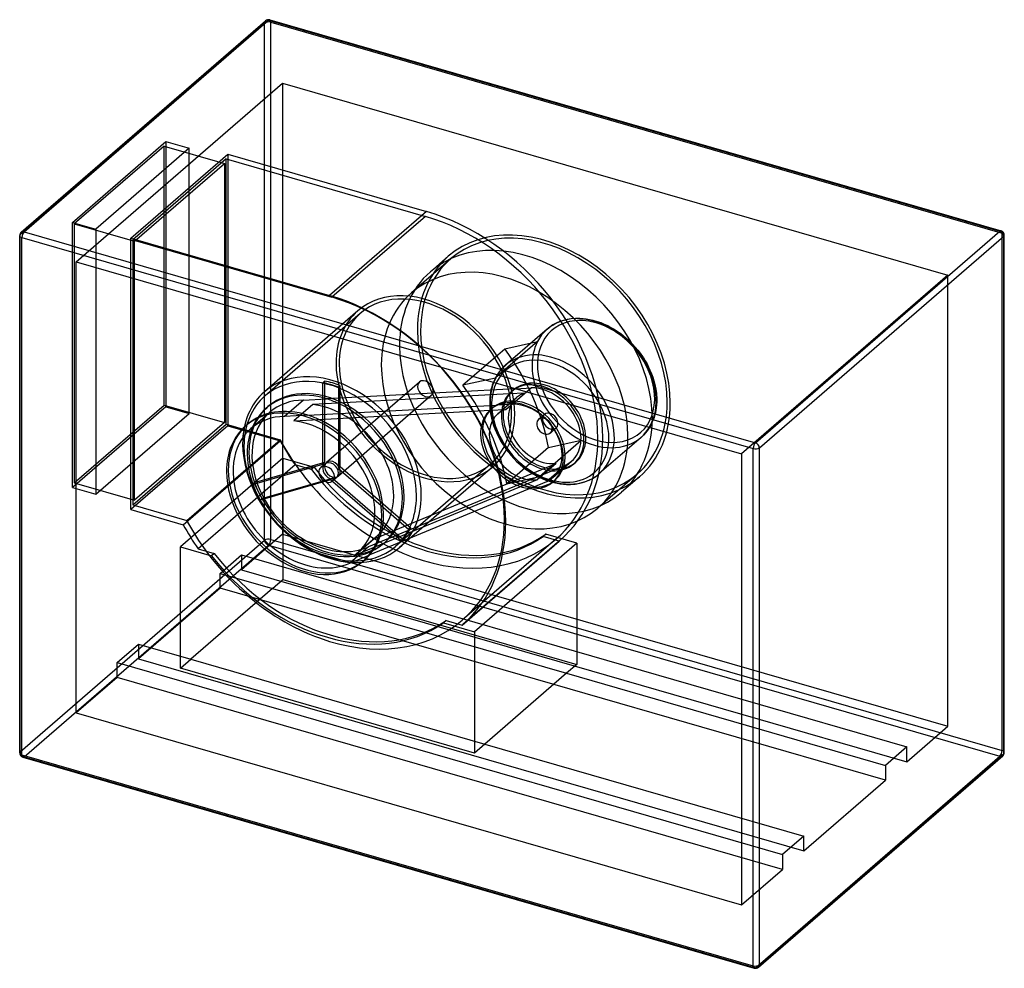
# Model space of a CAD drawing. Header units: millimetres. Extents: x -548 to 548, y -528 to 528.
import ezdxf

# ---------------------------------------------------------------- set-up
doc = ezdxf.new("R2010")
doc.units = ezdxf.units.MM
doc.layers.add('HIDDEN', color=7, linetype='Continuous')
doc.layers.add('THICK', color=7, linetype='Continuous')

msp = doc.modelspace()

# ---------------------------------------------------------------- linework, layer by layer
at = {"layer": 'HIDDEN'}
for p, q in [((-547.4, 288.9), (-275.4, 524.5)), ((-275.4, -51.4), (-275.4, 524.5)), ((-268.5, 525.4), (545.5, 290.4)), ((-268.5, -50.5), (-268.5, 525.4)), ((-485, 258.6), (-255.5, 457.4)), ((-255.5, 457.4), (-255.5, -44.9)), ((-255.5, 457.4), (485, 243.6)), ((-489.3, 302.5), (-385.3, 392.6)), ((-387.3, 387.4), (-487.3, 300.8)), ((-359.4, 385.1), (-463.4, 295)), ((-387.3, 387.4), (-320.2, 368)), ((-387.3, 99), (-387.3, 387.4)), ((-385.3, 392.6), (-359.4, 385.1)), ((-385.3, 392.6), (-385.3, 97.2)), ((-359.4, 89.7), (-359.4, 385.1)), ((-424.2, 284.8), (-316.2, 378.4)), ((-318.2, 373.2), (-422.2, 283.1)), ((-318.2, 373.2), (-96.4, 309.1)), ((-318.2, 77.9), (-318.2, 373.2)), ((-316.2, 378.4), (-316.2, 76.1)), ((-316.2, 378.4), (-95.3, 314.6)), ((-420.2, 281.4), (-320.2, 368)), ((-320.2, 368), (-320.2, 79.6)), ((-95.3, 314.6), (-203.3, 221.1)), ((-95.3, 314.6), (-203.3, 221.1)), ((-96.4, 309.1), (-200.4, 219.1)), ((-95.3, 314.6), (-95.3, 314.6)), ((-489.3, 7.2), (-489.3, 302.5)), ((-489.3, 302.5), (-463.4, 295)), ((-487.3, 300.8), (-420.2, 281.4)), ((-487.3, 300.8), (-487.3, 12.4)), ((-547.4, -287), (-547.4, 288.9)), ((-463.4, 295), (-463.4, -0.3)), ((545.5, -285.5), (545.5, 290.4)), ((-424.2, -17.4), (-424.2, 284.8)), ((-424.2, 284.8), (-203.3, 221.1)), ((-422.2, 283.1), (-200.4, 219.1)), ((-422.2, 283.1), (-422.2, -12.2)), ((-420.2, -7), (-420.2, 281.4)), ((-70.9, 264.9), (-90.9, 247.5)), ((-485, -243.6), (-485, 258.6)), ((-485, 258.6), (255.5, 44.9)), ((-68.2, 261.8), (-112, 223.9)), ((485, 243.6), (255.5, 44.9)), ((485, -258.6), (485, 243.6)), ((-203.3, 221.1), (-203.3, 221.1)), ((-171.6, 204), (-275.6, 113.9)), ((-168.9, 201), (-274.9, 109.2)), ((41.2, 185.3), (43.2, 186.8)), ((43.2, 186.8), (45.4, 188.2)), ((45.4, 188.2), (47.6, 189.5)), ((47.6, 189.5), (50, 190.7)), ((50, 190.7), (52.6, 191.8)), ((52.6, 191.8), (55.2, 192.8)), ((55.2, 192.8), (57.9, 193.7)), ((57.9, 193.7), (60.8, 194.4)), ((60.8, 194.4), (65.9, 195.3)), ((65.9, 195.3), (71.2, 195.7)), ((71.2, 195.7), (75.6, 195.7)), ((75.6, 195.7), (79.1, 195.5)), ((79.1, 195.5), (82.6, 195.1)), ((82.6, 195.1), (86.2, 194.4)), ((86.2, 194.4), (89.8, 193.6)), ((89.8, 193.6), (91.1, 193.3)), ((91.1, 193.3), (94.9, 192.2)), ((94.9, 192.2), (98.8, 190.9)), ((98.8, 190.9), (102.6, 189.3)), ((102.6, 189.3), (106.5, 187.5)), ((106.5, 187.5), (110.2, 185.6)), ((39.2, 183.7), (-7.4, 143.4)), ((39.2, 183.7), (41.2, 185.3)), ((110.2, 185.6), (113.9, 183.4)), ((113.9, 183.4), (117.5, 181.1)), ((117.5, 181.1), (121.1, 178.6)), ((121.1, 178.6), (124.1, 176.2)), ((124.1, 176.2), (127.1, 173.6)), ((28.3, 169.7), (-18.2, 129.4)), ((-8.1, 161.7), (28.3, 169.7)), ((127.1, 173.6), (130.7, 170.4)), ((130.7, 170.4), (134.2, 166.9)), ((134.2, 166.9), (137.1, 163.7)), ((-54.7, 121.4), (-8.1, 161.7)), ((137.1, 163.7), (140, 160.3)), ((140, 160.3), (142.7, 156.8)), ((142.7, 156.8), (145.2, 153.2)), ((-7.4, 143.4), (-10.2, 140.7)), ((145.2, 153.2), (146.3, 151.5)), ((146.3, 151.5), (148.3, 148.2)), ((148.3, 148.2), (150.3, 144.9)), ((150.3, 144.9), (152, 141.4)), ((-16.5, 132.7), (-18.5, 129.2)), ((-14.3, 135.9), (-16.5, 132.7)), ((-12.4, 138.3), (-14.3, 135.9)), ((-10.2, 140.7), (-12.4, 138.3)), ((152, 141.4), (153.6, 138)), ((153.6, 138), (155.3, 134)), ((155.3, 134), (156.7, 130)), ((-208.6, 125.6), (-210.6, 123.9)), ((-210.6, 33.3), (-210.6, 123.9)), ((-208.6, 125.6), (-208.6, 35.1)), ((-102.9, 124.7), (-206.4, 35.1)), ((-193.2, 118.9), (-191.2, 120.6)), ((-191.2, 30.1), (-191.2, 120.6)), ((-54.7, 121.4), (-18.2, 129.4)), ((-21.9, 121.1), (-22.7, 118.4)), ((-21, 123.7), (-21.9, 121.1)), ((-19.9, 126.2), (-21, 123.7)), ((-18.5, 129.2), (-19.9, 126.2)), ((156.7, 130), (158, 126)), ((158, 126), (159, 122.1)), ((159, 122.1), (160.1, 116.9)), ((3.9, 117.3), (-206.4, 106)), ((-3.3, 111.4), (-193.9, 101.2)), ((-89.8, 109.6), (-193.3, 20)), ((-193.2, 118.9), (-193.2, 28.3)), ((-24.3, 110.3), (-24.6, 107)), ((-23.8, 113.4), (-24.3, 110.3)), ((-23.4, 115.5), (-23.8, 113.4)), ((-22.7, 118.4), (-23.4, 115.5)), ((-6.8, 94.1), (14.2, 112.3)), ((14.2, 112.3), (-3.3, 111.4)), ((-0.7, 114), (1.3, 115.7)), ((21.6, 118.2), (0.6, 100)), ((3.9, 117.3), (21.6, 118.2)), ((160.1, 116.9), (160.8, 111.8)), ((160.8, 111.8), (161.1, 106.1)), ((-487.3, 12.4), (-387.3, 99)), ((-387.3, 99), (-320.2, 79.6)), ((-232.1, 104.6), (-253.1, 86.4)), ((-221.8, 99.7), (-242.8, 81.5)), ((-232.1, 104.6), (-206.4, 106)), ((-227.4, 87.8), (-17.1, 99.1)), ((-193.9, 101.2), (-221.8, 99.7)), ((-24.6, 107), (-24.8, 103.7)), ((-24.8, 103.7), (-24.8, 100.3)), ((-24.8, 100.3), (-24.5, 94.6)), ((0.6, 100), (-17.1, 99.1)), ((-15.9, 89.1), (5.1, 107.3)), ((160.9, 99.4), (160.6, 96.1)), ((161.1, 102.7), (160.9, 99.4)), ((161.1, 106.1), (161.1, 102.7)), ((-385.3, 97.2), (-489.3, 7.2)), ((-463.4, -0.3), (-359.4, 89.7)), ((-385.3, 97.2), (-359.4, 89.7)), ((-290.7, 72.8), (-269.7, 91)), ((-273.7, 95.6), (-271.7, 97.3)), ((-227.4, 87.8), (-253.1, 86.4)), ((-214.9, 83), (-24.3, 93.2)), ((-24.5, 94.6), (-23.8, 89.5)), ((-24.3, 93.2), (-6.8, 94.1)), ((-23.8, 89.5), (-22.7, 84.3)), ((-21.7, 95.8), (-23.7, 94)), ((36.1, 88.7), (29.6, 83)), ((159, 88), (158.2, 85.3)), ((159.7, 90.9), (159, 88)), ((160.1, 93), (159.7, 90.9)), ((160.6, 96.1), (160.1, 93)), ((-422.2, -12.2), (-318.2, 77.9)), ((-320.2, 79.6), (-420.2, -7)), ((-318.2, 77.9), (-258.1, 60.5)), ((-294.7, 77.4), (-296.7, 75.7)), ((-242.8, 81.5), (-214.9, 83)), ((-22.7, 84.3), (-21.7, 80.4)), ((-21.7, 80.4), (-20.5, 76.4)), ((154.8, 77.2), (152.8, 73.7)), ((156.2, 80.2), (154.8, 77.2)), ((157.3, 82.7), (156.2, 80.2)), ((158.2, 85.3), (157.3, 82.7)), ((-316.2, 76.1), (-424.2, -17.4)), ((-316.2, 76.1), (-258, 59.3)), ((-20.5, 76.4), (-19, 72.4)), ((-19, 72.4), (-17.3, 68.4)), ((-17.3, 68.4), (-15.7, 65)), ((49.2, 73.6), (42.7, 67.9)), ((148.6, 68.1), (146.5, 65.7)), ((150.6, 70.5), (148.6, 68.1)), ((152.8, 73.7), (150.6, 70.5)), ((-366, -34.2), (-258, 59.3)), ((-362.1, -29.5), (-258.1, 60.5)), ((-15.7, 65), (-14, 61.5)), ((-14, 61.5), (-12.1, 58.2)), ((-12.1, 58.2), (-10, 54.9)), ((-10, 54.9), (-8.9, 53.2)), ((30.6, 19.6), (77.1, 59.9)), ((40.7, 51.8), (77.1, 59.9)), ((143.7, 63), (97.1, 22.7)), ((146.5, 65.7), (143.7, 63)), ((-8.9, 53.2), (-6.4, 49.6)), ((-6.4, 49.6), (-3.7, 46.1)), ((40.7, 51.8), (-5.9, 11.5)), ((-3.7, 46.1), (-0.9, 42.7)), ((255.5, 44.9), (255.5, -457.4)), ((-255, 39.8), (-369, -59)), ((-289, 10.7), (-210.6, 33.3)), ((-208.6, 35.1), (-287, 12.4)), ((-255, 39.8), (-220.4, 29.8)), ((-255, 39.8), (-255, -95.3)), ((-208.4, 33.4), (-212.9, 29.5)), ((-208.6, 35.1), (-210.6, 33.3)), ((-23.8, 33.4), (-129.8, -58.4)), ((-0.9, 42.7), (2.1, 39.5)), ((2.1, 39.5), (5.5, 36)), ((5.5, 36), (9.1, 32.7)), ((49, 34.1), (28, 15.9)), ((33.8, 27.8), (49, 34.1)), ((45.4, 18.3), (66.4, 36.5)), ((69, 33.5), (71, 35.3)), ((-241.2, 32.3), (-349.2, -61.2)), ((-223.4, 27.2), (-241.2, 32.3)), ((-220.4, 29.8), (-223.4, 27.2)), ((-193.2, 28.3), (-191.2, 30.1)), ((-193.2, 28.3), (-114.8, -39.6)), ((-112.8, -37.9), (-191.2, 30.1)), ((-137.4, -49.5), (44.5, 25.9)), ((-131, -40.5), (33.8, 27.8)), ((-21.2, 30.4), (-125.2, -59.7)), ((9.1, 32.7), (12.1, 30.2)), ((12.1, 30.2), (15.2, 27.8)), ((15.2, 27.8), (18.8, 25.3)), ((18.8, 25.3), (22.4, 23)), ((22.4, 23), (26.1, 20.8)), ((59.8, 32.2), (38.8, 14)), ((59.8, 32.2), (44.5, 25.9)), ((95.2, 21.1), (97.1, 22.7)), ((139.3, 22.2), (95.5, -15.7)), ((-487.3, 12.4), (-420.2, -7)), ((-289, 10.7), (-287, 12.4)), ((-201.9, 15.8), (-280.3, -6.8)), ((-278.3, -5.1), (-199.9, 17.6)), ((-199.9, 17.6), (-201.9, 15.8)), ((-123.4, -52.1), (-201.9, 15.8)), ((-199.9, 17.6), (-121.4, -50.4)), ((-195.3, 18.3), (-199.8, 14.4)), ((-5.9, 11.5), (30.6, 19.6)), ((28, 15.9), (12.8, 9.6)), ((23.5, 7.7), (38.8, 14)), ((26.1, 20.8), (29.8, 18.9)), ((29.8, 18.9), (33.7, 17.1)), ((33.7, 17.1), (37.5, 15.5)), ((37.5, 15.5), (41.4, 14.2)), ((41.4, 14.2), (45.2, 13.1)), ((45.2, 13.1), (46.4, 12.8)), ((48, 15.4), (46, 13.6)), ((46.4, 12.8), (50.1, 11.9)), ((50.1, 11.9), (53.7, 11.3)), ((53.7, 11.3), (57.2, 10.9)), ((65.1, 10.7), (70.4, 11.1)), ((70.4, 11.1), (75.4, 12)), ((75.4, 12), (78.3, 12.7)), ((78.3, 12.7), (81.1, 13.6)), ((81.1, 13.6), (83.8, 14.6)), ((83.8, 14.6), (86.3, 15.7)), ((86.3, 15.7), (88.8, 17)), ((88.8, 17), (91, 18.3)), ((91, 18.3), (93.1, 19.6)), ((93.1, 19.6), (95.2, 21.1)), ((141.9, 19.2), (121.9, 1.9)), ((-489.3, 7.2), (-463.4, -0.3)), ((23.5, 7.7), (-158.4, -67.7)), ((12.8, 9.6), (-152, -58.7)), ((57.2, 10.9), (60.6, 10.7)), ((60.6, 10.7), (65.1, 10.7)), ((-278.3, -5.1), (-280.3, -6.8)), ((-424.2, -17.4), (-366, -34.2)), ((-422.2, -12.2), (-362.1, -29.5)), ((-155.1, -50.5), (-131, -40.5)), ((-112.8, -37.9), (-114.8, -39.6)), ((-547.4, -287), (-275.4, -51.4)), ((-255.5, -44.9), (-301, -84.3)), ((-268.5, -50.5), (545.5, -285.5)), ((-255.5, -44.9), (485, -258.6)), ((-176.1, -68.7), (-155.1, -50.5)), ((-171.4, -65), (-150.4, -46.8)), ((-137.4, -49.5), (-159.6, -58.7)), ((-143.1, -55.2), (-141.1, -53.5)), ((-123.4, -52.1), (-121.4, -50.4)), ((-55.6, -146), (52.4, -52.5)), ((48.7, -50.4), (-55.3, -140.4)), ((53.3, -51.7), (-54.7, -145.2)), ((72.2, -54.7), (-41.8, -153.4)), ((37.6, -44.7), (34.6, -47.3)), ((52.4, -52.5), (34.6, -47.3)), ((72.2, -54.7), (37.6, -44.7)), ((72.2, -54.7), (72.2, -189.7)), ((-543, -292.6), (-271, -57)), ((-369, -59), (-334.4, -69)), ((-369, -194), (-369, -59)), ((-349.2, -61.2), (-331.4, -66.4)), ((-271, -57), (543, -292)), ((-159.6, -58.7), (-180.6, -76.9)), ((-152, -58.7), (-176.1, -68.7)), ((-331.4, -66.4), (-334.4, -69)), ((-324.7, -88.4), (-301, -67.8)), ((-301, -67.8), (439.5, -281.6)), ((-301, -67.8), (-301, -84.3)), ((-180.6, -76.9), (-158.4, -67.7)), ((-164.1, -73.4), (-166.1, -75.1)), ((-301, -84.3), (439.5, -298.1)), ((-324.7, -88.4), (-266.5, -105.2)), ((-324.7, -104.9), (-324.7, -88.4)), ((-266.5, -105.2), (-255, -95.3)), ((-255, -95.3), (72.2, -189.7)), ((-324.7, -104.9), (-415.7, -183.7)), ((-266.5, -105.2), (-357.5, -184)), ((415.7, -318.6), (-324.7, -104.9)), ((-266.5, -105.2), (60.7, -199.7)), ((-73.4, -140.8), (-76.4, -143.4)), ((-73.4, -140.8), (-55.6, -146)), ((-76.4, -143.4), (-41.8, -153.4)), ((-41.8, -153.4), (-41.8, -288.5)), ((-439.5, -187.8), (-415.7, -167.2)), ((-415.7, -167.2), (-415.7, -183.7)), ((-415.7, -167.2), (-357.5, -184)), ((-415.7, -183.7), (324.7, -397.4)), ((-369, -194), (-357.5, -184)), ((-357.5, -184), (-30.3, -278.5)), ((-439.5, -204.2), (-439.5, -187.8)), ((-439.5, -187.8), (301, -401.5)), ((-41.8, -288.5), (-369, -194)), ((72.2, -189.7), (60.7, -199.7)), ((-439.5, -204.2), (-485, -243.6)), ((301, -418), (-439.5, -204.2)), ((60.7, -199.7), (-30.3, -278.5)), ((60.7, -199.7), (415.7, -302.2)), ((-485, -243.6), (255.5, -457.4)), ((439.5, -298.1), (485, -258.6)), ((-30.3, -278.5), (-41.8, -288.5)), ((-30.3, -278.5), (324.7, -381)), ((439.5, -281.6), (415.7, -302.2)), ((439.5, -298.1), (439.5, -281.6)), ((-543, -292.6), (271, -527.6)), ((271, -527.6), (543, -292)), ((415.7, -302.2), (415.7, -318.6)), ((324.7, -397.4), (415.7, -318.6)), ((324.7, -381), (301, -401.5)), ((324.7, -397.4), (324.7, -381)), ((301, -401.5), (301, -418)), ((255.5, -457.4), (301, -418))]:
    msp.add_line(p, q, dxfattribs=at)
for centre, major_axis, ratio, start_param, end_param in [((-271, 523.2), (-3.27, 3.78), 0.75, 0.000079, 0.713724), ((-271, 523.2), (1.39, 4.8), 0.433013, -0.982794, 0.000007), ((-271, 523.2), (-5, 0), 0.5, -2.094395, -0.523599), ((-96.4, 117.2), (145.1, -167.6), 0.75, 0.713724, 2.284521), ((-94.4, 118.9), (147.7, -170.6), 0.75, 0.713724, 2.288952), ((35.5, 142), (106.4, -122.8), 0.75, 0.713724, 3.141593), ((-543, 287.7), (-5, 0), 0.5, -0.523599, -0.000094), ((-543, 287.7), (-3.27, 3.78), 0.75, 0.000079, 0.713724), ((35.5, 142), (-103.8, 119.8), 0.75, -2.427868, 0), ((543, 288.2), (1.39, 4.8), 0.433013, -0.982794, 0.000007), ((543, 288.2), (-5, 0), 0.5, 3.141499, 4.18879), ((15.5, 124.7), (-106.4, 122.8), 0.75, -2.427868, 0), ((35.5, 142), (106.4, -122.8), 0.75, -3.141592, -2.427868), ((-8.2, 104.1), (103.8, -119.8), 0.75, 0.713724, 3.141593), ((35.5, 142), (-103.8, 119.8), 0.75, 0, 0.713724), ((15.5, 124.7), (-106.4, 122.8), 0.75, 0, 0.713724), ((-202.4, 25.4), (-147.7, 170.6), 0.75, -2.427868, -0.85264), ((-96.4, 117.2), (75.2, -86.8), 0.75, 0.713724, 3.141593), ((-96.4, 117.2), (72.6, -83.8), 0.75, 0.713724, 3.141593), ((-8.2, 104.1), (103.8, -119.8), 0.75, -3.141592, -2.427868), ((-200.4, 27.1), (-145.1, 167.6), 0.75, -2.427868, -0.857072), ((-96.4, 117.2), (75.2, -86.8), 0.75, -3.141592, -2.427868), ((-96.4, 117.2), (72.6, -83.8), 0.75, -3.141592, -2.427868), ((91.4, 123.4), (52.2, -60.3), 0.75, 1.184963, 3.435433), ((93.6, 125.3), (49.3, -57), 0.75, 2.75576, 4.326556), ((93.6, 125.3), (49.3, -57), 0.75, 1.184963, 2.75576), ((35.5, 142), (106.4, -122.8), 0.75, -2.427868, 0), ((35.5, 142), (-103.8, 119.8), 0.75, 0.713724, 3.141593), ((15.5, 124.7), (-106.4, 122.8), 0.75, 0.713724, 3.141593), ((91.4, 123.4), (52.2, -60.3), 0.75, -2.847752, -1.956629), ((44.9, 83), (52.2, -60.3), 0.75, 1.184963, 3.435433), ((-151.1, 69.8), (147.7, -170.6), 0.75, 0.906336, 1.463591), ((42.6, 81.1), (-49.3, 57), 0.75, -1.956629, -0.385833), ((-96.4, 117.2), (75.2, -86.8), 0.75, -2.427868, 0), ((-96.4, 117.2), (72.6, -83.8), 0.75, -2.427868, 0), ((-8.2, 104.1), (103.8, -119.8), 0.75, -2.427868, 0), ((42.6, 81.1), (-49.3, 57), 0.75, -0.385833, 1.184963), ((-200.4, 27.1), (-75.2, 86.8), 0.75, -2.427868, 0), ((-202.4, 25.4), (72.6, -83.8), 0.75, 0.713724, 3.141593), ((93.6, 125.3), (49.3, -57), 0.75, -1.956629, 1.184963), ((91.4, 123.4), (52.2, -60.3), 0.75, -1.065507, 1.184963), ((-201.9, 25.8), (72.6, -83.8), 0.75, 2.194165, 2.374876), ((-199.9, 27.6), (-72.6, 83.8), 0.75, -0.947427, -0.766717), ((-96.4, 117.2), (6.55, -7.56), 0.75, 3.141552, 3.855317), ((-96.4, 117.2), (6.55, -7.56), 0.75, 0.713724, 3.141552), ((-197.7, 29.5), (-147.7, 170.6), 0.75, -2.235257, -1.678002), ((44.9, 83), (52.2, -60.3), 0.75, -2.847752, -1.956629), ((36.1, 75.5), (34.8, -40.2), 0.75, 1.184963, 3.141584), ((34.1, 73.8), (-34.8, 40.2), 0.75, -1.956629, -0.142316), ((-200.4, 27.1), (-75.2, 86.8), 0.75, 0, 0.713724), ((-208.4, 20.2), (-65.3, 75.4), 0.75, -0.879792, -0.000002), ((-206.4, 21.9), (65.3, -75.4), 0.75, 0.713724, 3.141593), ((-96.4, 117.2), (6.55, -7.56), 0.75, -2.427868, -0.000041), ((-96.4, 117.2), (6.55, -7.56), 0.75, -0.000041, 0.713724), ((34.1, 73.8), (-34.8, 40.2), 0.75, 0.092372, 1.184963), ((36.1, 75.5), (34.8, -40.2), 0.75, 3.141584, 4.326556), ((34.1, 73.8), (-34.8, 40.2), 0.75, 0.000026, 0.092372), ((34.1, 73.8), (-34.8, 40.2), 0.75, -0.142316, 0.000026), ((34.1, 73.8), (-29, 33.5), 0.75, -0.311939, 0.00001), ((34.1, 73.8), (32.3, -37.3), 0.75, 1.184963, 2.581227), ((91.4, 123.4), (52.2, -60.3), 0.75, -1.956629, -1.065507), ((-202.4, 25.4), (72.6, -83.8), 0.75, -3.141592, -2.427868), ((-208.4, 20.2), (61.3, -70.8), 0.75, 2.581227, 3.141595), ((-208.4, 20.2), (-58, 67), 0.75, -2.427868, -0.681175), ((-208.4, 20.2), (-65.3, 75.4), 0.75, -1.025597, -0.879792), ((-208.4, 20.2), (-65.3, 75.4), 0.75, -2.427868, -1.025597), ((11.1, 53.8), (-34.8, 40.2), 0.75, -1.956629, -0.000009), ((13.1, 55.6), (34.8, -40.2), 0.75, 2.999276, 3.141619), ((13.1, 55.6), (34.8, -40.2), 0.75, 1.184963, 2.999276), ((34.1, 73.8), (-29, 33.5), 0.75, 0.00001, 1.184963), ((13.1, 55.6), (-32.3, 37.3), 0.75, -1.956629, -0.560366), ((35.5, 142), (-103.8, 119.8), 0.75, -3.141592, -2.427868), ((35.5, 142), (106.4, -122.8), 0.75, 0, 0.713724), ((-231.4, 0.3), (-65.3, 75.4), 0.75, -2.427868, 0), ((-208.4, 20.2), (61.3, -70.8), 0.75, -3.14159, -1.956629), ((-208.4, 20.2), (-65.3, 75.4), 0.75, -0.000002, 0.713724), ((-229.4, 2), (65.3, -75.4), 0.75, 2.261801, 3.141591), ((-206.4, 21.9), (65.3, -75.4), 0.75, -3.141592, -2.427868), ((-229.4, 2), (65.3, -75.4), 0.75, 2.115996, 2.261801), ((11.1, 53.8), (-34.8, 40.2), 0.75, -0.000009, 1.184963), ((13.1, 55.6), (34.8, -40.2), 0.75, -3.049221, -1.956629), ((13.1, 55.6), (29, -33.5), 0.75, -3.141583, -1.956629), ((13.1, 55.6), (34.8, -40.2), 0.75, -3.141567, -3.049221), ((-96.4, 117.2), (72.6, -83.8), 0.75, 0, 0.713724), ((-96.4, 117.2), (75.2, -86.8), 0.75, 0, 0.713724), ((13.1, 55.6), (29, -33.5), 0.75, 2.829654, 3.141603), ((42.6, 81.1), (-49.3, 57), 0.75, 1.184963, 4.326556), ((44.9, 83), (52.2, -60.3), 0.75, -1.065507, 1.184963), ((42.6, 81.1), (-6.55, 7.56), 0.75, -0.00004, 1.184963), ((42.6, 81.1), (-6.55, 7.56), 0.75, -1.956629, -0.00004), ((-229.4, 2), (65.3, -75.4), 0.75, 3.141591, 3.855317), ((-229.4, 2), (-61.3, 70.8), 0.75, -0.560366, 0.000002), ((-229.4, 2), (58, -67), 0.75, 0.713724, 2.460418), ((-229.4, 2), (65.3, -75.4), 0.75, 0.713724, 2.115996), ((36.1, 75.5), (6.55, -7.56), 0.75, 3.141553, 4.326556), ((36.1, 75.5), (6.55, -7.56), 0.75, 1.184963, 3.141553), ((42.6, 81.1), (-6.55, 7.56), 0.75, 1.184963, 3.141553), ((36.1, 75.5), (6.55, -7.56), 0.75, -0.00004, 1.184963), ((42.6, 81.1), (-6.55, 7.56), 0.75, 3.141553, 4.326556), ((34.1, 73.8), (32.3, -37.3), 0.75, 0.000004, 1.184963), ((34.1, 73.8), (-34.8, 40.2), 0.75, 3.141587, 4.326556), ((36.1, 75.5), (34.8, -40.2), 0.75, -0.000009, 1.184963), ((15.5, 124.7), (-106.4, 122.8), 0.75, -3.141592, -2.427868), ((-231.4, 0.3), (-65.3, 75.4), 0.75, 0, 0.713724), ((-229.4, 2), (-61.3, 70.8), 0.75, 0.000002, 1.184963), ((44.9, 83), (52.2, -60.3), 0.75, -1.956629, -1.065507), ((36.1, 75.5), (34.8, -40.2), 0.75, -1.956629, -0.000009), ((34.1, 73.8), (-29, 33.5), 0.75, 1.184963, 2.681865), ((36.1, 75.5), (6.55, -7.56), 0.75, -1.956629, -0.00004), ((-200.4, 27.1), (-75.2, 86.8), 0.75, 0.713724, 3.141593), ((-96.4, 117.2), (145.1, -167.6), 0.75, -1.859258, 0.000001), ((-94.4, 118.9), (147.7, -170.6), 0.75, -1.849518, -1.706914), ((34.1, 73.8), (-34.8, 40.2), 0.75, 1.184963, 2.277555), ((13.1, 55.6), (-32.3, 37.3), 0.75, -3.141588, -1.956629), ((11.1, 53.8), (-34.8, 40.2), 0.75, 3.141584, 4.326556), ((13.1, 55.6), (34.8, -40.2), 0.75, -0.000006, 1.184963), ((-96.4, 117.2), (145.1, -167.6), 0.75, 0.000001, 0.713724), ((-94.4, 118.9), (147.7, -170.6), 0.75, 0.000001, 0.713724), ((-8.2, 104.1), (103.8, -119.8), 0.75, 0, 0.713724), ((-202.4, 25.4), (72.6, -83.8), 0.75, -2.427868, 0), ((-208.4, 20.2), (-65.3, 75.4), 0.75, 0.713724, 3.141587), ((-206.4, 21.9), (65.3, -75.4), 0.75, -2.427868, 0), ((11.1, 53.8), (-34.8, 40.2), 0.75, 1.184963, 3.141584), ((13.1, 55.6), (34.8, -40.2), 0.75, -1.956629, -0.864038), ((13.1, 55.6), (29, -33.5), 0.75, -1.956629, -0.459727), ((-201.9, 25.8), (-6.55, 7.56), 0.75, -0.000041, 0.713724), ((-199.9, 27.6), (6.55, -7.56), 0.75, 3.141552, 3.855317), ((-201.9, 25.8), (-6.55, 7.56), 0.75, -2.427868, -0.000041), ((-199.9, 27.6), (6.55, -7.56), 0.75, 0.713724, 3.141552), ((34.1, 73.8), (-34.8, 40.2), 0.75, 2.512243, 3.141587), ((34.1, 73.8), (32.3, -37.3), 0.75, -0.2113, 0.000004), ((-231.4, 0.3), (-65.3, 75.4), 0.75, 0.713724, 3.141593), ((-229.4, 2), (65.3, -75.4), 0.75, -2.427868, -0.000005), ((-94.4, 118.9), (137.9, -159.2), 0.75, -1.64247, -0.071674), ((-91.4, 121.5), (-137.9, 159.2), 0.75, 1.499123, 3.069919), ((-206.4, 21.9), (6.55, -7.56), 0.75, 3.141552, 3.855317), ((-206.4, 21.9), (6.55, -7.56), 0.75, -2.427868, -0.000041), ((-206.4, 21.9), (6.55, -7.56), 0.75, 0.713724, 3.141552), ((-201.9, 25.8), (-6.55, 7.56), 0.75, 0.713724, 3.141552), ((-199.9, 27.6), (6.55, -7.56), 0.75, -2.427868, -0.000041), ((-201.9, 25.8), (-6.55, 7.56), 0.75, 3.141552, 3.855317), ((-199.9, 27.6), (6.55, -7.56), 0.75, -0.000041, 0.713724), ((34.1, 73.8), (-34.8, 40.2), 0.75, 2.277555, 2.512243), ((-199.9, 27.6), (-72.6, 83.8), 0.75, 1.146968, 1.327678), ((-206.4, 21.9), (6.55, -7.56), 0.75, -0.000041, 0.713724), ((13.1, 55.6), (34.8, -40.2), 0.75, -0.62935, -0.000006), ((13.1, 55.6), (-32.3, 37.3), 0.75, 2.930293, 3.141597), ((-201.9, 25.8), (72.6, -83.8), 0.75, -1.994625, -1.813914), ((-208.4, 20.2), (61.3, -70.8), 0.75, -1.956629, -0.2113), ((13.1, 55.6), (34.8, -40.2), 0.75, -0.864038, -0.62935), ((-208.4, 20.2), (-58, 67), 0.75, 3.141591, 3.855317), ((-206.4, 21.9), (65.3, -75.4), 0.75, 0, 0.713724), ((-208.4, 20.2), (-65.3, 75.4), 0.75, -2.887662, -2.427868), ((-202.4, 25.4), (72.6, -83.8), 0.75, 0, 0.713724), ((-200.4, 27.1), (-75.2, 86.8), 0.75, -3.141592, -2.427868), ((-229.4, 2), (-61.3, 70.8), 0.75, 1.184963, 2.930293), ((-229.4, 2), (58, -67), 0.75, -0.000002, 0.713724), ((-200.4, 27.1), (-145.1, 167.6), 0.75, 1.282335, 3.141594), ((-231.4, 0.3), (-65.3, 75.4), 0.75, -3.141592, -2.427868), ((-229.4, 2), (65.3, -75.4), 0.75, 0.25393, 0.713724), ((-200.4, 27.1), (-145.1, 167.6), 0.75, -3.141592, -2.427868), ((-202.4, 25.4), (-147.7, 170.6), 0.75, -3.141591, -2.427868), ((-202.4, 25.4), (-147.7, 170.6), 0.75, 1.292074, 1.434679), ((-208.4, 20.2), (-65.3, 75.4), 0.75, -3.033467, -2.887662), ((-201.9, 25.8), (72.6, -83.8), 0.75, 0.09977, 0.280481), ((-199.9, 27.6), (-72.6, 83.8), 0.75, -3.041822, -2.861112), ((-271, -52.7), (-5, 0), 0.5, -2.094395, -0.523599), ((-271, -52.7), (-3.27, 3.78), 0.75, 0.713724, 2.284521), ((-271, -52.7), (1.39, 4.8), 0.433013, -2.55359, -0.982794), ((-208.4, 20.2), (-58, 67), 0.75, 3.051101, 3.141591), ((-208.4, 20.2), (-65.3, 75.4), 0.75, 3.141587, 3.249718), ((-94.4, 118.9), (147.7, -170.6), 0.75, -0.00723, 0.000001), ((-229.4, 2), (58, -67), 0.75, -0.090491, -0.000002), ((-229.4, 2), (65.3, -75.4), 0.75, 0.108126, 0.25393), ((-205.4, 22.8), (-137.9, 159.2), 0.75, 1.499123, 3.069919), ((-202.4, 25.4), (-137.9, 159.2), 0.75, 1.499123, 3.069919), ((-229.4, 2), (65.3, -75.4), 0.75, -0.000005, 0.108126), ((-202.4, 25.4), (-147.7, 170.6), 0.75, 3.134362, 3.141594), ((-543, -288.2), (-5, 0), 0.5, -0.523599, -0.000094), ((-543, -288.2), (-3.27, 3.78), 0.75, 0.713724, 2.284521), ((-543, -288.2), (1.39, 4.8), 0.433013, -3.141586, -2.55359), ((543, -287.7), (1.39, 4.8), 0.433013, -2.55359, -0.982794), ((543, -287.7), (-3.27, 3.78), 0.75, 2.284521, 3.141672), ((543, -287.7), (-5, 0), 0.5, 3.141499, 4.18879), ((271, -523.2), (1.39, 4.8), 0.433013, -3.141586, -2.55359), ((271, -523.2), (-3.27, 3.78), 0.75, 2.284521, 3.141672)]:
    msp.add_ellipse(centre, major_axis=major_axis, ratio=ratio, start_param=start_param, end_param=end_param, dxfattribs=at)
at = {"layer": 'THICK'}
for p, q in [((-546.3, 291.5), (-274.3, 527)), ((-543, 292), (-271, 527.6)), ((-271, 527.6), (543, 292.6)), ((-269.6, 528), (544.4, 293)), ((-548, -288.2), (-548, 287.7)), ((-545.5, 285.5), (268.5, 50.5)), ((-545.5, -290.4), (-545.5, 285.5)), ((-543, 292), (271, 57)), ((271, 57), (543, 292.6)), ((275.4, 51.4), (547.4, 287)), ((547.4, -288.9), (547.4, 287)), ((548, -287.7), (548, 288.2)), ((268.5, -525.4), (268.5, 50.5)), ((275.4, -524.5), (275.4, 51.4)), ((-545.5, -290.4), (268.5, -525.4)), ((-544.4, -293), (269.6, -528)), ((274.3, -527), (546.3, -291.5)), ((275.4, -524.5), (547.4, -288.9))]:
    msp.add_line(p, q, dxfattribs=at)
for centre, start, end in [((-271, 523.2), 73.8981, 130.8967), ((-543, 287.7), 130.8967, 179.9974), ((543, 288.2), 359.9974, 73.8981), ((-543, -288.2), 179.9974, 253.8981), ((543, -287.7), 310.8968, 359.9974), ((271, -523.2), 253.8981, 310.8968)]:
    msp.add_arc(centre, 5, start, end, dxfattribs=at)
for centre, major_axis, ratio, start_param, end_param in [((-271, 523.2), (-3.27, 3.78), 0.75, -0.857072, 0.000079), ((-271, 523.2), (1.39, 4.8), 0.433013, 0.000007, 0.588003), ((-543, 287.7), (-5, 0), 0.5, -0.000094, 1.047198), ((-543, 287.7), (-3.27, 3.78), 0.75, -0.857072, 0.000079), ((-543, 287.7), (1.39, 4.8), 0.433013, 0.588003, 2.158799), ((543, 288.2), (1.39, 4.8), 0.433013, 0.000007, 0.588003), ((543, 288.2), (-3.27, 3.78), 0.75, -2.427868, -0.857072), ((543, 288.2), (-5, 0), 0.5, 2.617994, 3.141499), ((271, 52.7), (1.39, 4.8), 0.433013, 0.588003, 2.158799), ((271, 52.7), (-3.27, 3.78), 0.75, -2.427868, -0.857072), ((271, 52.7), (-5, 0), 0.5, 1.047198, 2.617994), ((-543, -288.2), (-5, 0), 0.5, -0.000094, 1.047198), ((-543, -288.2), (1.39, 4.8), 0.433013, 2.158799, 3.141599), ((543, -287.7), (-3.27, 3.78), 0.75, -3.141514, -2.427868), ((543, -287.7), (-5, 0), 0.5, 2.617994, 3.141499), ((271, -523.2), (-5, 0), 0.5, 1.047198, 2.617994), ((271, -523.2), (1.39, 4.8), 0.433013, 2.158799, 3.141599), ((271, -523.2), (-3.27, 3.78), 0.75, -3.141514, -2.427868)]:
    msp.add_ellipse(centre, major_axis=major_axis, ratio=ratio, start_param=start_param, end_param=end_param, dxfattribs=at)

doc.saveas('drawing.dxf')
